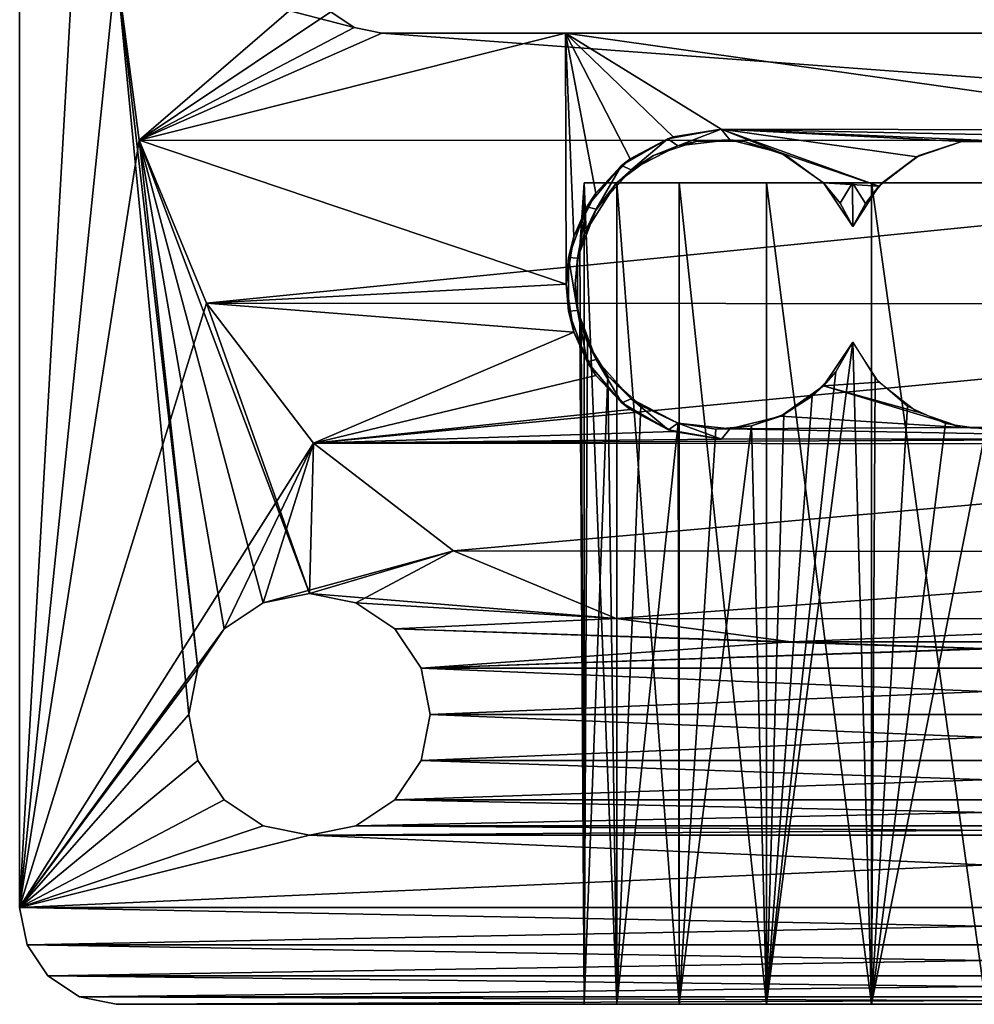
# Model space of a CAD drawing. Header units: millimetres. Extents: x 94.7 to 114.7, y -1235.4 to -1202.9.
# Tile 1 of 7: x 94.7 to 104.6, y -1235.4 to -1225.2. Entities that reach past the tile are written whole.
import ezdxf

# ---------------------------------------------------------------- set-up
doc = ezdxf.new("R2010")
doc.units = ezdxf.units.MM
doc.header["$LTSCALE"] = 65.185185
for name, color, linetype in [('1', 7, 'CONTINUOUS'), ('10', 7, 'CONTINUOUS'), ('11', 7, 'CONTINUOUS'), ('13', 7, 'CONTINUOUS'), ('2', 7, 'CONTINUOUS'), ('25', 7, 'CONTINUOUS'), ('26', 7, 'CONTINUOUS'), ('27', 7, 'CONTINUOUS'), ('3', 7, 'CONTINUOUS'), ('30', 7, 'CONTINUOUS'), ('31', 7, 'CONTINUOUS'), ('32', 7, 'CONTINUOUS'), ('34', 7, 'CONTINUOUS'), ('35', 7, 'CONTINUOUS'), ('36', 7, 'CONTINUOUS'), ('37', 7, 'CONTINUOUS'), ('38', 7, 'CONTINUOUS'), ('40', 7, 'CONTINUOUS'), ('5', 7, 'CONTINUOUS')]:
    doc.layers.add(name, color=color, linetype=linetype)

msp = doc.modelspace()

# ---------------------------------------------------------------- linework, layer by layer
at = {"layer": '1', "linetype": 'CONTINUOUS'}
for points in [[(94.685, -1234.405, 2055.523), (94.685, -1207.905, 2055.523), (95.685, -1224.655, 2055.523), (94.685, -1234.405, 2055.523)], [(96.435, -1232.405, 2055.523), (94.685, -1234.405, 2055.523), (95.685, -1224.655, 2055.523), (96.435, -1232.405, 2055.523)], [(96.531, -1231.927, 2055.523), (96.435, -1232.405, 2055.523), (95.685, -1224.655, 2055.523), (96.531, -1231.927, 2055.523)], [(95.922, -1226.465, 2055.523), (96.531, -1231.927, 2055.523), (95.685, -1224.655, 2055.523), (95.922, -1226.465, 2055.523)], [(96.802, -1231.521, 2055.523), (96.531, -1231.927, 2055.523), (95.922, -1226.465, 2055.523), (96.802, -1231.521, 2055.523)], [(97.207, -1231.25, 2055.523), (96.802, -1231.521, 2055.523), (95.922, -1226.465, 2055.523), (97.207, -1231.25, 2055.523)], [(97.685, -1231.155, 2055.523), (97.207, -1231.25, 2055.523), (95.922, -1226.465, 2055.523), (97.685, -1231.155, 2055.523)], [(96.619, -1228.151, 2055.523), (97.685, -1231.155, 2055.523), (95.922, -1226.465, 2055.523), (96.619, -1228.151, 2055.523)], [(97.728, -1229.6, 2055.523), (97.685, -1231.155, 2055.523), (96.619, -1228.151, 2055.523), (97.728, -1229.6, 2055.523)], [(99.175, -1230.713, 2055.523), (97.685, -1231.155, 2055.523), (97.728, -1229.6, 2055.523), (99.175, -1230.713, 2055.523)], [(100.86, -1231.414, 2055.523), (97.685, -1231.155, 2055.523), (99.175, -1230.713, 2055.523), (100.86, -1231.414, 2055.523)], [(98.164, -1231.25, 2055.523), (97.685, -1231.155, 2055.523), (100.86, -1231.414, 2055.523), (98.164, -1231.25, 2055.523)], [(98.569, -1231.521, 2055.523), (98.164, -1231.25, 2055.523), (100.86, -1231.414, 2055.523), (98.569, -1231.521, 2055.523)], [(102.668, -1231.655, 2055.523), (98.569, -1231.521, 2055.523), (100.86, -1231.414, 2055.523), (102.668, -1231.655, 2055.523)], [(98.569, -1231.521, 2055.523), (110.531, -1231.927, 2055.523), (98.84, -1231.927, 2055.523), (98.569, -1231.521, 2055.523)], [(110.531, -1231.927, 2055.523), (98.569, -1231.521, 2055.523), (102.668, -1231.655, 2055.523), (110.531, -1231.927, 2055.523)], [(106.668, -1231.656, 2055.523), (110.531, -1231.927, 2055.523), (102.668, -1231.655, 2055.523), (106.668, -1231.656, 2055.523)], [(110.531, -1231.927, 2055.523), (110.435, -1232.405, 2055.523), (98.84, -1231.927, 2055.523), (110.531, -1231.927, 2055.523)], [(98.84, -1231.927, 2055.523), (110.435, -1232.405, 2055.523), (98.935, -1232.405, 2055.523), (98.84, -1231.927, 2055.523)], [(96.435, -1232.405, 2055.523), (96.531, -1232.883, 2055.523), (94.685, -1234.405, 2055.523), (96.435, -1232.405, 2055.523)], [(98.935, -1232.405, 2055.523), (110.531, -1232.883, 2055.523), (98.84, -1232.883, 2055.523), (98.935, -1232.405, 2055.523)], [(110.435, -1232.405, 2055.523), (110.531, -1232.883, 2055.523), (98.935, -1232.405, 2055.523), (110.435, -1232.405, 2055.523)], [(96.531, -1232.883, 2055.523), (96.802, -1233.289, 2055.523), (94.685, -1234.405, 2055.523), (96.531, -1232.883, 2055.523)], [(98.84, -1232.883, 2055.523), (110.802, -1233.289, 2055.523), (98.569, -1233.289, 2055.523), (98.84, -1232.883, 2055.523)], [(110.531, -1232.883, 2055.523), (110.802, -1233.289, 2055.523), (98.84, -1232.883, 2055.523), (110.531, -1232.883, 2055.523)], [(96.802, -1233.289, 2055.523), (97.207, -1233.56, 2055.523), (94.685, -1234.405, 2055.523), (96.802, -1233.289, 2055.523)], [(98.569, -1233.289, 2055.523), (111.207, -1233.56, 2055.523), (98.164, -1233.56, 2055.523), (98.569, -1233.289, 2055.523)], [(110.802, -1233.289, 2055.523), (111.207, -1233.56, 2055.523), (98.569, -1233.289, 2055.523), (110.802, -1233.289, 2055.523)], [(97.207, -1233.56, 2055.523), (97.685, -1233.655, 2055.523), (94.685, -1234.405, 2055.523), (97.207, -1233.56, 2055.523)], [(98.164, -1233.56, 2055.523), (111.685, -1233.655, 2055.523), (97.685, -1233.655, 2055.523), (98.164, -1233.56, 2055.523)], [(111.207, -1233.56, 2055.523), (111.685, -1233.655, 2055.523), (98.164, -1233.56, 2055.523), (111.207, -1233.56, 2055.523)], [(97.685, -1233.655, 2055.523), (114.685, -1234.405, 2055.523), (94.685, -1234.405, 2055.523), (97.685, -1233.655, 2055.523)], [(97.685, -1233.655, 2055.523), (111.685, -1233.655, 2055.523), (114.685, -1234.405, 2055.523), (97.685, -1233.655, 2055.523)], [(94.762, -1234.788, 2055.523), (94.685, -1234.405, 2055.523), (114.609, -1234.788, 2055.523), (94.762, -1234.788, 2055.523)], [(94.685, -1234.405, 2055.523), (114.685, -1234.405, 2055.523), (114.609, -1234.788, 2055.523), (94.685, -1234.405, 2055.523)], [(94.978, -1235.112, 2055.523), (94.762, -1234.788, 2055.523), (114.393, -1235.112, 2055.523), (94.978, -1235.112, 2055.523)], [(114.393, -1235.112, 2055.523), (94.762, -1234.788, 2055.523), (114.609, -1234.788, 2055.523), (114.393, -1235.112, 2055.523)], [(95.303, -1235.329, 2055.523), (94.978, -1235.112, 2055.523), (114.068, -1235.329, 2055.523), (95.303, -1235.329, 2055.523)], [(114.068, -1235.329, 2055.523), (94.978, -1235.112, 2055.523), (114.393, -1235.112, 2055.523), (114.068, -1235.329, 2055.523)], [(95.685, -1235.405, 2055.523), (95.303, -1235.329, 2055.523), (113.685, -1235.405, 2055.523), (95.685, -1235.405, 2055.523)], [(113.685, -1235.405, 2055.523), (95.303, -1235.329, 2055.523), (114.068, -1235.329, 2055.523), (113.685, -1235.405, 2055.523)]]:
    msp.add_3dface(points, dxfattribs=at)
at = {"layer": '10', "linetype": 'CONTINUOUS'}
for points in [[(95.685, -1224.655, 2817.223), (95.922, -1226.465, 2817.223), (97.743, -1224.892, 2817.223), (95.685, -1224.655, 2817.223)], [(97.743, -1224.892, 2817.223), (95.922, -1226.465, 2817.223), (97.905, -1225.135, 2817.223), (97.743, -1224.892, 2817.223)], [(97.905, -1225.135, 2817.223), (95.922, -1226.465, 2817.223), (98.148, -1225.298, 2817.223), (97.905, -1225.135, 2817.223)], [(98.148, -1225.298, 2817.223), (95.922, -1226.465, 2817.223), (98.435, -1225.355, 2817.223), (98.148, -1225.298, 2817.223)], [(95.922, -1226.465, 2817.223), (100.342, -1227.955, 2817.223), (100.335, -1225.355, 2817.223), (95.922, -1226.465, 2817.223)], [(98.435, -1225.355, 2817.223), (95.922, -1226.465, 2817.223), (100.335, -1225.355, 2817.223), (98.435, -1225.355, 2817.223)], [(95.922, -1226.465, 2817.223), (96.619, -1228.151, 2817.223), (100.342, -1227.955, 2817.223), (95.922, -1226.465, 2817.223)], [(100.342, -1227.955, 2817.223), (96.619, -1228.151, 2817.223), (100.422, -1228.451, 2817.223), (100.342, -1227.955, 2817.223)], [(96.619, -1228.151, 2817.223), (97.728, -1229.6, 2817.223), (100.422, -1228.451, 2817.223), (96.619, -1228.151, 2817.223)], [(100.422, -1228.451, 2817.223), (97.728, -1229.6, 2817.223), (100.65, -1228.898, 2817.223), (100.422, -1228.451, 2817.223)], [(100.65, -1228.898, 2817.223), (97.728, -1229.6, 2817.223), (101.006, -1229.252, 2817.223), (100.65, -1228.898, 2817.223)], [(101.006, -1229.252, 2817.223), (97.728, -1229.6, 2817.223), (101.453, -1229.479, 2817.223), (101.006, -1229.252, 2817.223)], [(101.453, -1229.479, 2817.223), (97.728, -1229.6, 2817.223), (101.949, -1229.556, 2817.223), (101.453, -1229.479, 2817.223)], [(101.949, -1229.556, 2817.223), (97.728, -1229.6, 2817.223), (107.449, -1229.554, 2817.223), (101.949, -1229.556, 2817.223)], [(97.728, -1229.6, 2817.223), (111.628, -1229.609, 2817.223), (107.449, -1229.554, 2817.223), (97.728, -1229.6, 2817.223)], [(99.175, -1230.713, 2817.223), (111.628, -1229.609, 2817.223), (97.728, -1229.6, 2817.223), (99.175, -1230.713, 2817.223)], [(110.175, -1230.722, 2817.223), (111.628, -1229.609, 2817.223), (99.175, -1230.713, 2817.223), (110.175, -1230.722, 2817.223)], [(100.86, -1231.414, 2817.223), (110.175, -1230.722, 2817.223), (99.175, -1230.713, 2817.223), (100.86, -1231.414, 2817.223)], [(108.483, -1231.42, 2817.223), (110.175, -1230.722, 2817.223), (100.86, -1231.414, 2817.223), (108.483, -1231.42, 2817.223)], [(102.668, -1231.655, 2817.223), (108.483, -1231.42, 2817.223), (100.86, -1231.414, 2817.223), (102.668, -1231.655, 2817.223)], [(106.668, -1231.656, 2817.223), (108.483, -1231.42, 2817.223), (102.668, -1231.655, 2817.223), (106.668, -1231.656, 2817.223)]]:
    msp.add_3dface(points, dxfattribs=at)
at = {"layer": '11', "linetype": 'CONTINUOUS'}
for points in [[(95.922, -1226.465, 2056.823), (95.685, -1224.655, 2056.823), (98.148, -1225.298, 2056.823), (95.922, -1226.465, 2056.823)], [(98.148, -1225.298, 2056.823), (95.685, -1224.655, 2056.823), (97.905, -1225.135, 2056.823), (98.148, -1225.298, 2056.823)], [(98.435, -1225.355, 2056.823), (95.922, -1226.465, 2056.823), (98.148, -1225.298, 2056.823), (98.435, -1225.355, 2056.823)], [(113.445, -1226.469, 2056.823), (95.922, -1226.465, 2056.823), (98.435, -1225.355, 2056.823), (113.445, -1226.469, 2056.823)], [(110.935, -1225.355, 2056.823), (113.445, -1226.469, 2056.823), (98.435, -1225.355, 2056.823), (110.935, -1225.355, 2056.823)], [(96.619, -1228.151, 2056.823), (95.922, -1226.465, 2056.823), (113.445, -1226.469, 2056.823), (96.619, -1228.151, 2056.823)], [(112.743, -1228.159, 2056.823), (96.619, -1228.151, 2056.823), (113.445, -1226.469, 2056.823), (112.743, -1228.159, 2056.823)], [(97.728, -1229.6, 2056.823), (96.619, -1228.151, 2056.823), (112.743, -1228.159, 2056.823), (97.728, -1229.6, 2056.823)], [(111.628, -1229.609, 2056.823), (97.728, -1229.6, 2056.823), (112.743, -1228.159, 2056.823), (111.628, -1229.609, 2056.823)], [(99.175, -1230.713, 2056.823), (97.728, -1229.6, 2056.823), (111.628, -1229.609, 2056.823), (99.175, -1230.713, 2056.823)], [(110.175, -1230.722, 2056.823), (99.175, -1230.713, 2056.823), (111.628, -1229.609, 2056.823), (110.175, -1230.722, 2056.823)], [(100.86, -1231.414, 2056.823), (99.175, -1230.713, 2056.823), (110.175, -1230.722, 2056.823), (100.86, -1231.414, 2056.823)], [(108.483, -1231.42, 2056.823), (100.86, -1231.414, 2056.823), (110.175, -1230.722, 2056.823), (108.483, -1231.42, 2056.823)], [(102.668, -1231.655, 2056.823), (100.86, -1231.414, 2056.823), (108.483, -1231.42, 2056.823), (102.668, -1231.655, 2056.823)], [(106.668, -1231.656, 2056.823), (102.668, -1231.655, 2056.823), (108.483, -1231.42, 2056.823), (106.668, -1231.656, 2056.823)]]:
    msp.add_3dface(points, dxfattribs=at)
at = {"layer": '13', "linetype": 'CONTINUOUS'}
for points in [[(110.935, -1225.355, 2056.823), (98.435, -1225.355, 2817.223), (100.335, -1225.355, 2813.223), (110.935, -1225.355, 2056.823)], [(98.435, -1225.355, 2817.223), (110.935, -1225.355, 2056.823), (98.435, -1225.355, 2056.823), (98.435, -1225.355, 2817.223)], [(98.435, -1225.355, 2817.223), (100.335, -1225.355, 2817.223), (100.335, -1225.355, 2813.223), (98.435, -1225.355, 2817.223)], [(110.935, -1225.355, 2056.823), (100.335, -1225.355, 2813.223), (109.035, -1225.355, 2813.223), (110.935, -1225.355, 2056.823)]]:
    msp.add_3dface(points, dxfattribs=at)
at = {"layer": '2', "linetype": 'CONTINUOUS'}
for points in [[(94.685, -1234.405, 2818.523), (95.676, -1216.882, 2818.523), (94.685, -1207.905, 2818.523), (94.685, -1234.405, 2818.523)], [(95.685, -1224.655, 2818.523), (95.676, -1216.882, 2818.523), (94.685, -1234.405, 2818.523), (95.685, -1224.655, 2818.523)], [(95.922, -1226.465, 2818.523), (95.685, -1224.655, 2818.523), (94.685, -1234.405, 2818.523), (95.922, -1226.465, 2818.523)], [(96.619, -1228.151, 2818.523), (95.922, -1226.465, 2818.523), (94.685, -1234.405, 2818.523), (96.619, -1228.151, 2818.523)], [(97.728, -1229.6, 2818.523), (96.619, -1228.151, 2818.523), (94.685, -1234.405, 2818.523), (97.728, -1229.6, 2818.523)], [(96.802, -1231.521, 2818.523), (97.728, -1229.6, 2818.523), (94.685, -1234.405, 2818.523), (96.802, -1231.521, 2818.523)], [(96.802, -1231.521, 2818.523), (97.207, -1231.25, 2818.523), (97.728, -1229.6, 2818.523), (96.802, -1231.521, 2818.523)], [(97.728, -1229.6, 2818.523), (97.207, -1231.25, 2818.523), (99.175, -1230.713, 2818.523), (97.728, -1229.6, 2818.523)], [(97.207, -1231.25, 2818.523), (97.685, -1231.155, 2818.523), (99.175, -1230.713, 2818.523), (97.207, -1231.25, 2818.523)], [(97.685, -1231.155, 2818.523), (98.164, -1231.25, 2818.523), (99.175, -1230.713, 2818.523), (97.685, -1231.155, 2818.523)], [(99.175, -1230.713, 2818.523), (98.164, -1231.25, 2818.523), (100.86, -1231.414, 2818.523), (99.175, -1230.713, 2818.523)], [(98.164, -1231.25, 2818.523), (98.569, -1231.521, 2818.523), (100.86, -1231.414, 2818.523), (98.164, -1231.25, 2818.523)], [(100.86, -1231.414, 2818.523), (98.569, -1231.521, 2818.523), (102.668, -1231.655, 2818.523), (100.86, -1231.414, 2818.523)], [(96.531, -1231.927, 2818.523), (96.802, -1231.521, 2818.523), (94.685, -1234.405, 2818.523), (96.531, -1231.927, 2818.523)], [(98.569, -1231.521, 2818.523), (98.84, -1231.927, 2818.523), (102.668, -1231.655, 2818.523), (98.569, -1231.521, 2818.523)], [(98.84, -1231.927, 2818.523), (110.802, -1231.521, 2818.523), (106.668, -1231.656, 2818.523), (98.84, -1231.927, 2818.523)], [(110.802, -1231.521, 2818.523), (98.84, -1231.927, 2818.523), (110.531, -1231.927, 2818.523), (110.802, -1231.521, 2818.523)], [(102.668, -1231.655, 2818.523), (98.84, -1231.927, 2818.523), (106.668, -1231.656, 2818.523), (102.668, -1231.655, 2818.523)], [(96.435, -1232.405, 2818.523), (96.531, -1231.927, 2818.523), (94.685, -1234.405, 2818.523), (96.435, -1232.405, 2818.523)], [(98.84, -1231.927, 2818.523), (98.935, -1232.405, 2818.523), (110.531, -1231.927, 2818.523), (98.84, -1231.927, 2818.523)], [(110.531, -1231.927, 2818.523), (98.935, -1232.405, 2818.523), (110.435, -1232.405, 2818.523), (110.531, -1231.927, 2818.523)], [(96.531, -1232.883, 2818.523), (96.435, -1232.405, 2818.523), (94.685, -1234.405, 2818.523), (96.531, -1232.883, 2818.523)], [(98.935, -1232.405, 2818.523), (98.84, -1232.883, 2818.523), (110.435, -1232.405, 2818.523), (98.935, -1232.405, 2818.523)], [(110.435, -1232.405, 2818.523), (98.84, -1232.883, 2818.523), (110.531, -1232.883, 2818.523), (110.435, -1232.405, 2818.523)], [(96.802, -1233.289, 2818.523), (96.531, -1232.883, 2818.523), (94.685, -1234.405, 2818.523), (96.802, -1233.289, 2818.523)], [(98.84, -1232.883, 2818.523), (98.569, -1233.289, 2818.523), (110.531, -1232.883, 2818.523), (98.84, -1232.883, 2818.523)], [(110.531, -1232.883, 2818.523), (98.569, -1233.289, 2818.523), (110.802, -1233.289, 2818.523), (110.531, -1232.883, 2818.523)], [(97.207, -1233.56, 2818.523), (96.802, -1233.289, 2818.523), (94.685, -1234.405, 2818.523), (97.207, -1233.56, 2818.523)], [(98.569, -1233.289, 2818.523), (98.164, -1233.56, 2818.523), (110.802, -1233.289, 2818.523), (98.569, -1233.289, 2818.523)], [(110.802, -1233.289, 2818.523), (98.164, -1233.56, 2818.523), (111.207, -1233.56, 2818.523), (110.802, -1233.289, 2818.523)], [(97.685, -1233.655, 2818.523), (97.207, -1233.56, 2818.523), (94.685, -1234.405, 2818.523), (97.685, -1233.655, 2818.523)], [(111.207, -1233.56, 2818.523), (97.685, -1233.655, 2818.523), (111.685, -1233.655, 2818.523), (111.207, -1233.56, 2818.523)], [(98.164, -1233.56, 2818.523), (97.685, -1233.655, 2818.523), (111.207, -1233.56, 2818.523), (98.164, -1233.56, 2818.523)], [(111.685, -1233.655, 2818.523), (97.685, -1233.655, 2818.523), (94.685, -1234.405, 2818.523), (111.685, -1233.655, 2818.523)], [(111.685, -1233.655, 2818.523), (94.685, -1234.405, 2818.523), (114.685, -1234.405, 2818.523), (111.685, -1233.655, 2818.523)], [(94.685, -1234.405, 2818.523), (94.762, -1234.788, 2818.523), (114.685, -1234.405, 2818.523), (94.685, -1234.405, 2818.523)], [(114.685, -1234.405, 2818.523), (94.762, -1234.788, 2818.523), (114.609, -1234.788, 2818.523), (114.685, -1234.405, 2818.523)], [(94.762, -1234.788, 2818.523), (94.978, -1235.112, 2818.523), (114.609, -1234.788, 2818.523), (94.762, -1234.788, 2818.523)], [(114.609, -1234.788, 2818.523), (94.978, -1235.112, 2818.523), (114.393, -1235.112, 2818.523), (114.609, -1234.788, 2818.523)], [(94.978, -1235.112, 2818.523), (95.303, -1235.329, 2818.523), (114.393, -1235.112, 2818.523), (94.978, -1235.112, 2818.523)], [(114.393, -1235.112, 2818.523), (95.303, -1235.329, 2818.523), (114.068, -1235.329, 2818.523), (114.393, -1235.112, 2818.523)], [(95.303, -1235.329, 2818.523), (95.685, -1235.405, 2818.523), (114.068, -1235.329, 2818.523), (95.303, -1235.329, 2818.523)], [(95.685, -1235.405, 2818.523), (113.685, -1235.405, 2818.523), (114.068, -1235.329, 2818.523), (95.685, -1235.405, 2818.523)]]:
    msp.add_3dface(points, dxfattribs=at)
at = {"layer": '25', "linetype": 'CONTINUOUS'}
for points in [[(100.42, -1227.46, 2813.223), (100.335, -1225.355, 2813.223), (100.342, -1227.955, 2813.223), (100.42, -1227.46, 2813.223)], [(100.648, -1227.012, 2813.223), (100.335, -1225.355, 2813.223), (100.42, -1227.46, 2813.223), (100.648, -1227.012, 2813.223)], [(101.003, -1226.657, 2813.223), (100.335, -1225.355, 2813.223), (100.648, -1227.012, 2813.223), (101.003, -1226.657, 2813.223)], [(101.449, -1226.43, 2813.223), (100.335, -1225.355, 2813.223), (101.003, -1226.657, 2813.223), (101.449, -1226.43, 2813.223)], [(100.335, -1225.355, 2813.223), (101.945, -1226.351, 2813.223), (107.447, -1226.359, 2813.223), (100.335, -1225.355, 2813.223)], [(101.945, -1226.351, 2813.223), (100.335, -1225.355, 2813.223), (101.449, -1226.43, 2813.223), (101.945, -1226.351, 2813.223)], [(109.035, -1225.355, 2813.223), (100.335, -1225.355, 2813.223), (107.447, -1226.359, 2813.223), (109.035, -1225.355, 2813.223)]]:
    msp.add_3dface(points, dxfattribs=at)
at = {"layer": '26', "linetype": 'CONTINUOUS'}
for points in [[(101.945, -1226.351, 2802.223), (101.449, -1226.43, 2813.223), (101.396, -1226.448, 2802.223), (101.945, -1226.351, 2802.223)], [(101.945, -1226.351, 2813.223), (101.449, -1226.43, 2813.223), (101.945, -1226.351, 2802.223), (101.945, -1226.351, 2813.223)], [(101.396, -1226.448, 2802.223), (101.003, -1226.657, 2813.223), (100.914, -1226.727, 2802.223), (101.396, -1226.448, 2802.223)], [(101.449, -1226.43, 2813.223), (101.003, -1226.657, 2813.223), (101.396, -1226.448, 2802.223), (101.449, -1226.43, 2813.223)], [(101.003, -1226.657, 2813.223), (100.648, -1227.012, 2813.223), (100.914, -1226.727, 2802.223), (101.003, -1226.657, 2813.223)], [(100.914, -1226.727, 2802.223), (100.648, -1227.012, 2813.223), (100.556, -1227.153, 2802.223), (100.914, -1226.727, 2802.223)], [(100.648, -1227.012, 2813.223), (100.42, -1227.46, 2813.223), (100.556, -1227.153, 2802.223), (100.648, -1227.012, 2813.223)], [(100.556, -1227.153, 2802.223), (100.42, -1227.46, 2813.223), (100.366, -1227.677, 2802.223), (100.556, -1227.153, 2802.223)], [(100.42, -1227.46, 2813.223), (100.342, -1227.955, 2813.223), (100.366, -1227.677, 2802.223), (100.42, -1227.46, 2813.223)], [(100.366, -1227.677, 2802.223), (100.342, -1227.955, 2813.223), (100.367, -1228.234, 2802.223), (100.366, -1227.677, 2802.223)], [(100.342, -1227.955, 2817.223), (100.422, -1228.451, 2817.223), (100.342, -1227.955, 2813.223), (100.342, -1227.955, 2817.223)], [(100.342, -1227.955, 2813.223), (100.422, -1228.451, 2817.223), (100.367, -1228.234, 2802.223), (100.342, -1227.955, 2813.223)], [(100.367, -1228.234, 2802.223), (100.422, -1228.451, 2817.223), (100.558, -1228.757, 2802.223), (100.367, -1228.234, 2802.223)], [(100.422, -1228.451, 2817.223), (100.65, -1228.898, 2817.223), (100.558, -1228.757, 2802.223), (100.422, -1228.451, 2817.223)], [(100.558, -1228.757, 2802.223), (100.65, -1228.898, 2817.223), (100.917, -1229.183, 2802.223), (100.558, -1228.757, 2802.223)], [(100.65, -1228.898, 2817.223), (101.006, -1229.252, 2817.223), (100.917, -1229.183, 2802.223), (100.65, -1228.898, 2817.223)], [(100.917, -1229.183, 2802.223), (101.006, -1229.252, 2817.223), (101.4, -1229.461, 2802.223), (100.917, -1229.183, 2802.223)], [(101.006, -1229.252, 2817.223), (101.453, -1229.479, 2817.223), (101.4, -1229.461, 2802.223), (101.006, -1229.252, 2817.223)], [(101.453, -1229.479, 2817.223), (101.949, -1229.556, 2817.223), (101.4, -1229.461, 2802.223), (101.453, -1229.479, 2817.223)], [(101.4, -1229.461, 2802.223), (101.949, -1229.556, 2817.223), (101.949, -1229.556, 2802.223), (101.4, -1229.461, 2802.223)]]:
    msp.add_3dface(points, dxfattribs=at)
at = {"layer": '27', "linetype": 'CONTINUOUS'}
for points in [[(101.949, -1229.556, 2817.223), (107.449, -1229.554, 2817.223), (107.449, -1229.554, 2802.223), (101.949, -1229.556, 2817.223)], [(101.949, -1229.556, 2802.223), (101.949, -1229.556, 2817.223), (107.449, -1229.554, 2802.223), (101.949, -1229.556, 2802.223)]]:
    msp.add_3dface(points, dxfattribs=at)
at = {"layer": '3', "linetype": 'CONTINUOUS'}
for points in [[(113.685, -1235.405, 2818.523), (95.685, -1235.405, 2818.523), (100.865, -1235.405, 2795.268), (113.685, -1235.405, 2818.523)], [(100.865, -1235.405, 2795.268), (95.685, -1235.405, 2818.523), (100.528, -1235.405, 2794.121), (100.865, -1235.405, 2795.268)], [(95.685, -1235.405, 2818.523), (95.685, -1235.405, 2055.523), (100.528, -1235.405, 2794.121), (95.685, -1235.405, 2818.523)], [(100.528, -1235.405, 2794.121), (95.685, -1235.405, 2055.523), (100.528, -1235.405, 2792.926), (100.528, -1235.405, 2794.121)], [(100.528, -1235.405, 2792.926), (95.685, -1235.405, 2055.523), (100.865, -1235.405, 2791.779), (100.528, -1235.405, 2792.926)], [(100.865, -1235.405, 2791.779), (95.685, -1235.405, 2055.523), (101.511, -1235.405, 2790.773), (100.865, -1235.405, 2791.779)], [(101.511, -1235.405, 2790.773), (95.685, -1235.405, 2055.523), (102.415, -1235.405, 2789.99), (101.511, -1235.405, 2790.773)], [(102.415, -1235.405, 2789.99), (95.685, -1235.405, 2055.523), (103.502, -1235.405, 2789.494), (102.415, -1235.405, 2789.99)], [(103.502, -1235.405, 2789.494), (95.685, -1235.405, 2055.523), (103.435, -1235.405, 2761.023), (103.502, -1235.405, 2789.494)], [(103.435, -1235.405, 2113.023), (95.685, -1235.405, 2055.523), (103.531, -1235.405, 2112.545), (103.435, -1235.405, 2113.023)], [(95.685, -1235.405, 2055.523), (103.435, -1235.405, 2113.023), (104.685, -1235.405, 2759.773), (95.685, -1235.405, 2055.523)], [(104.685, -1235.405, 2111.773), (95.685, -1235.405, 2055.523), (105.164, -1235.405, 2111.869), (104.685, -1235.405, 2111.773)], [(104.207, -1235.405, 2111.869), (95.685, -1235.405, 2055.523), (104.685, -1235.405, 2111.773), (104.207, -1235.405, 2111.869)], [(103.802, -1235.405, 2112.139), (95.685, -1235.405, 2055.523), (104.207, -1235.405, 2111.869), (103.802, -1235.405, 2112.139)], [(103.531, -1235.405, 2112.545), (95.685, -1235.405, 2055.523), (103.802, -1235.405, 2112.139), (103.531, -1235.405, 2112.545)], [(104.207, -1235.405, 2759.869), (95.685, -1235.405, 2055.523), (104.685, -1235.405, 2759.773), (104.207, -1235.405, 2759.869)], [(103.802, -1235.405, 2760.139), (95.685, -1235.405, 2055.523), (104.207, -1235.405, 2759.869), (103.802, -1235.405, 2760.139)], [(103.531, -1235.405, 2760.545), (95.685, -1235.405, 2055.523), (103.802, -1235.405, 2760.139), (103.531, -1235.405, 2760.545)], [(103.435, -1235.405, 2761.023), (95.685, -1235.405, 2055.523), (103.531, -1235.405, 2760.545), (103.435, -1235.405, 2761.023)], [(105.84, -1235.405, 2112.545), (95.685, -1235.405, 2055.523), (105.935, -1235.405, 2113.023), (105.84, -1235.405, 2112.545)], [(105.569, -1235.405, 2112.139), (95.685, -1235.405, 2055.523), (105.84, -1235.405, 2112.545), (105.569, -1235.405, 2112.139)], [(95.685, -1235.405, 2055.523), (113.685, -1235.405, 2055.523), (105.935, -1235.405, 2113.023), (95.685, -1235.405, 2055.523)], [(105.164, -1235.405, 2111.869), (95.685, -1235.405, 2055.523), (105.569, -1235.405, 2112.139), (105.164, -1235.405, 2111.869)], [(101.511, -1235.405, 2796.274), (113.685, -1235.405, 2818.523), (100.865, -1235.405, 2795.268), (101.511, -1235.405, 2796.274)], [(102.415, -1235.405, 2797.057), (113.685, -1235.405, 2818.523), (101.511, -1235.405, 2796.274), (102.415, -1235.405, 2797.057)], [(103.502, -1235.405, 2797.553), (113.685, -1235.405, 2818.523), (102.415, -1235.405, 2797.057), (103.502, -1235.405, 2797.553)], [(104.685, -1235.405, 2789.323), (103.502, -1235.405, 2789.494), (103.435, -1235.405, 2761.023), (104.685, -1235.405, 2789.323)], [(103.531, -1235.405, 2761.502), (104.685, -1235.405, 2789.323), (103.435, -1235.405, 2761.023), (103.531, -1235.405, 2761.502)], [(103.435, -1235.405, 2113.023), (103.531, -1235.405, 2113.502), (104.685, -1235.405, 2759.773), (103.435, -1235.405, 2113.023)], [(104.685, -1235.405, 2797.723), (113.685, -1235.405, 2818.523), (103.502, -1235.405, 2797.553), (104.685, -1235.405, 2797.723)], [(103.802, -1235.405, 2761.907), (104.685, -1235.405, 2789.323), (103.531, -1235.405, 2761.502), (103.802, -1235.405, 2761.907)], [(103.531, -1235.405, 2113.502), (103.802, -1235.405, 2113.907), (104.685, -1235.405, 2759.773), (103.531, -1235.405, 2113.502)], [(104.207, -1235.405, 2762.178), (104.685, -1235.405, 2789.323), (103.802, -1235.405, 2761.907), (104.207, -1235.405, 2762.178)], [(103.802, -1235.405, 2113.907), (104.207, -1235.405, 2114.178), (104.685, -1235.405, 2759.773), (103.802, -1235.405, 2113.907)], [(104.685, -1235.405, 2762.273), (104.685, -1235.405, 2789.323), (104.207, -1235.405, 2762.178), (104.685, -1235.405, 2762.273)], [(104.207, -1235.405, 2114.178), (104.685, -1235.405, 2114.273), (104.685, -1235.405, 2759.773), (104.207, -1235.405, 2114.178)]]:
    msp.add_3dface(points, dxfattribs=at)
at = {"layer": '30', "linetype": 'CONTINUOUS'}
for points in [[(100.335, -1225.355, 2813.223), (100.335, -1225.355, 2817.223), (100.342, -1227.955, 2813.223), (100.335, -1225.355, 2813.223)], [(100.335, -1225.355, 2817.223), (100.342, -1227.955, 2817.223), (100.342, -1227.955, 2813.223), (100.335, -1225.355, 2817.223)]]:
    msp.add_3dface(points, dxfattribs=at)
at = {"layer": '31', "linetype": 'CONTINUOUS'}
for points in [[(101.945, -1226.351, 2802.223), (101.396, -1226.448, 2802.223), (101.497, -1226.521, 2802.223), (101.945, -1226.351, 2802.223)], [(102.037, -1226.459, 2802.223), (101.945, -1226.351, 2802.223), (101.497, -1226.521, 2802.223), (102.037, -1226.459, 2802.223)], [(104.933, -1226.476, 2802.223), (101.945, -1226.351, 2802.223), (104.438, -1226.476, 2802.223), (104.933, -1226.476, 2802.223)], [(103.58, -1226.941, 2802.223), (101.945, -1226.351, 2802.223), (102.563, -1226.593, 2802.223), (103.58, -1226.941, 2802.223)], [(102.563, -1226.593, 2802.223), (101.945, -1226.351, 2802.223), (102.037, -1226.459, 2802.223), (102.563, -1226.593, 2802.223)], [(103.97, -1226.637, 2802.223), (101.945, -1226.351, 2802.223), (103.58, -1226.941, 2802.223), (103.97, -1226.637, 2802.223)], [(107.334, -1226.459, 2802.223), (101.945, -1226.351, 2802.223), (104.933, -1226.476, 2802.223), (107.334, -1226.459, 2802.223)], [(104.438, -1226.476, 2802.223), (101.945, -1226.351, 2802.223), (103.97, -1226.637, 2802.223), (104.438, -1226.476, 2802.223)], [(107.447, -1226.359, 2802.223), (101.945, -1226.351, 2802.223), (107.334, -1226.459, 2802.223), (107.447, -1226.359, 2802.223)], [(101.396, -1226.448, 2802.223), (100.914, -1226.727, 2802.223), (101.015, -1226.771, 2802.223), (101.396, -1226.448, 2802.223)], [(101.497, -1226.521, 2802.223), (101.396, -1226.448, 2802.223), (101.015, -1226.771, 2802.223), (101.497, -1226.521, 2802.223)], [(103.007, -1226.905, 2802.223), (103.58, -1226.941, 2802.223), (102.563, -1226.593, 2802.223), (103.007, -1226.905, 2802.223)], [(100.914, -1226.727, 2802.223), (100.556, -1227.153, 2802.223), (100.654, -1227.176, 2802.223), (100.914, -1226.727, 2802.223)], [(101.015, -1226.771, 2802.223), (100.914, -1226.727, 2802.223), (100.654, -1227.176, 2802.223), (101.015, -1226.771, 2802.223)], [(103.31, -1227.356, 2802.223), (103.58, -1226.941, 2802.223), (103.007, -1226.905, 2802.223), (103.31, -1227.356, 2802.223)], [(100.556, -1227.153, 2802.223), (100.366, -1227.677, 2802.223), (100.46, -1227.684, 2802.223), (100.556, -1227.153, 2802.223)], [(100.654, -1227.176, 2802.223), (100.556, -1227.153, 2802.223), (100.46, -1227.684, 2802.223), (100.654, -1227.176, 2802.223)], [(100.46, -1227.684, 2802.223), (100.366, -1227.677, 2802.223), (100.46, -1228.227, 2802.223), (100.46, -1227.684, 2802.223)], [(100.366, -1227.677, 2802.223), (100.367, -1228.234, 2802.223), (100.46, -1228.227, 2802.223), (100.366, -1227.677, 2802.223)], [(100.367, -1228.234, 2802.223), (100.558, -1228.757, 2802.223), (100.46, -1228.227, 2802.223), (100.367, -1228.234, 2802.223)], [(100.46, -1228.227, 2802.223), (100.558, -1228.757, 2802.223), (100.654, -1228.734, 2802.223), (100.46, -1228.227, 2802.223)], [(103.58, -1228.969, 2802.223), (103.31, -1228.555, 2802.223), (103.007, -1229.005, 2802.223), (103.58, -1228.969, 2802.223)], [(100.558, -1228.757, 2802.223), (100.917, -1229.183, 2802.223), (100.654, -1228.734, 2802.223), (100.558, -1228.757, 2802.223)], [(100.654, -1228.734, 2802.223), (100.917, -1229.183, 2802.223), (101.015, -1229.14, 2802.223), (100.654, -1228.734, 2802.223)], [(102.563, -1229.318, 2802.223), (104.438, -1229.435, 2802.223), (103.007, -1229.005, 2802.223), (102.563, -1229.318, 2802.223)], [(103.97, -1229.274, 2802.223), (103.58, -1228.969, 2802.223), (103.007, -1229.005, 2802.223), (103.97, -1229.274, 2802.223)], [(104.438, -1229.435, 2802.223), (103.97, -1229.274, 2802.223), (103.007, -1229.005, 2802.223), (104.438, -1229.435, 2802.223)], [(100.917, -1229.183, 2802.223), (101.4, -1229.461, 2802.223), (101.015, -1229.14, 2802.223), (100.917, -1229.183, 2802.223)], [(101.015, -1229.14, 2802.223), (101.4, -1229.461, 2802.223), (101.497, -1229.39, 2802.223), (101.015, -1229.14, 2802.223)], [(102.037, -1229.452, 2802.223), (104.438, -1229.435, 2802.223), (102.563, -1229.318, 2802.223), (102.037, -1229.452, 2802.223)], [(101.4, -1229.461, 2802.223), (101.949, -1229.556, 2802.223), (101.497, -1229.39, 2802.223), (101.4, -1229.461, 2802.223)], [(101.497, -1229.39, 2802.223), (101.949, -1229.556, 2802.223), (102.037, -1229.452, 2802.223), (101.497, -1229.39, 2802.223)], [(101.949, -1229.556, 2802.223), (107.449, -1229.554, 2802.223), (102.037, -1229.452, 2802.223), (101.949, -1229.556, 2802.223)], [(107.449, -1229.554, 2802.223), (104.438, -1229.435, 2802.223), (102.037, -1229.452, 2802.223), (107.449, -1229.554, 2802.223)], [(104.438, -1229.435, 2802.223), (107.449, -1229.554, 2802.223), (104.933, -1229.435, 2802.223), (104.438, -1229.435, 2802.223)]]:
    msp.add_3dface(points, dxfattribs=at)
at = {"layer": '32', "linetype": 'CONTINUOUS'}
for points in [[(107.447, -1226.359, 2813.223), (101.945, -1226.351, 2813.223), (101.945, -1226.351, 2802.223), (107.447, -1226.359, 2813.223)], [(107.447, -1226.359, 2813.223), (101.945, -1226.351, 2802.223), (107.447, -1226.359, 2802.223), (107.447, -1226.359, 2813.223)]]:
    msp.add_3dface(points, dxfattribs=at)
at = {"layer": '34', "linetype": 'CONTINUOUS'}
for points in [[(104.438, -1226.476, 2802.223), (103.97, -1226.637, 2802.223), (103.996, -1226.623, 2793.523), (104.438, -1226.476, 2802.223)], [(104.448, -1226.474, 2793.523), (104.438, -1226.476, 2802.223), (103.996, -1226.623, 2793.523), (104.448, -1226.474, 2793.523)], [(104.923, -1226.474, 2793.523), (104.438, -1226.476, 2802.223), (104.448, -1226.474, 2793.523), (104.923, -1226.474, 2793.523)], [(104.933, -1226.476, 2802.223), (104.438, -1226.476, 2802.223), (104.923, -1226.474, 2793.523), (104.933, -1226.476, 2802.223)], [(103.97, -1226.637, 2802.223), (103.58, -1226.941, 2802.223), (103.614, -1226.905, 2797.584), (103.97, -1226.637, 2802.223)], [(103.996, -1226.623, 2793.523), (103.97, -1226.637, 2802.223), (103.614, -1226.905, 2797.584), (103.996, -1226.623, 2793.523)], [(103.614, -1226.905, 2793.523), (103.996, -1226.623, 2793.523), (103.614, -1226.905, 2797.584), (103.614, -1226.905, 2793.523)], [(103.58, -1226.941, 2802.223), (103.31, -1227.356, 2802.223), (103.441, -1227.118, 2797.535), (103.58, -1226.941, 2802.223)], [(103.614, -1226.905, 2797.584), (103.58, -1226.941, 2802.223), (103.441, -1227.118, 2797.535), (103.614, -1226.905, 2797.584)], [(103.441, -1227.118, 2797.535), (103.31, -1227.356, 2802.223), (103.31, -1227.356, 2797.492), (103.441, -1227.118, 2797.535)]]:
    msp.add_3dface(points, dxfattribs=at)
at = {"layer": '35', "linetype": 'CONTINUOUS'}
for points in [[(101.698, -1226.474, 2793.523), (101.497, -1226.521, 2802.223), (101.246, -1226.623, 2793.523), (101.698, -1226.474, 2793.523)], [(102.037, -1226.459, 2802.223), (101.497, -1226.521, 2802.223), (101.698, -1226.474, 2793.523), (102.037, -1226.459, 2802.223)], [(102.173, -1226.474, 2793.523), (102.037, -1226.459, 2802.223), (101.698, -1226.474, 2793.523), (102.173, -1226.474, 2793.523)], [(102.563, -1226.593, 2802.223), (102.037, -1226.459, 2802.223), (102.173, -1226.474, 2793.523), (102.563, -1226.593, 2802.223)], [(102.624, -1226.623, 2793.523), (102.563, -1226.593, 2802.223), (102.173, -1226.474, 2793.523), (102.624, -1226.623, 2793.523)], [(101.497, -1226.521, 2802.223), (101.015, -1226.771, 2802.223), (101.246, -1226.623, 2793.523), (101.497, -1226.521, 2802.223)], [(100.864, -1226.905, 2793.523), (101.246, -1226.623, 2793.523), (100.864, -1226.905, 2795.266), (100.864, -1226.905, 2793.523)], [(101.246, -1226.623, 2793.523), (101.015, -1226.771, 2802.223), (100.864, -1226.905, 2795.266), (101.246, -1226.623, 2793.523)], [(102.563, -1226.593, 2802.223), (103.007, -1226.905, 2793.523), (103.007, -1226.905, 2797.373), (102.563, -1226.593, 2802.223)], [(103.007, -1226.905, 2793.523), (102.563, -1226.593, 2802.223), (102.624, -1226.623, 2793.523), (103.007, -1226.905, 2793.523)], [(103.007, -1226.905, 2802.223), (102.563, -1226.593, 2802.223), (103.007, -1226.905, 2797.373), (103.007, -1226.905, 2802.223)], [(101.015, -1226.771, 2802.223), (100.654, -1227.176, 2802.223), (100.864, -1226.905, 2795.266), (101.015, -1226.771, 2802.223)], [(100.864, -1226.905, 2795.266), (100.654, -1227.176, 2802.223), (100.635, -1227.207, 2794.635), (100.864, -1226.905, 2795.266)], [(103.178, -1227.115, 2797.444), (103.007, -1226.905, 2802.223), (103.007, -1226.905, 2797.373), (103.178, -1227.115, 2797.444)], [(103.31, -1227.356, 2797.492), (103.007, -1226.905, 2802.223), (103.178, -1227.115, 2797.444), (103.31, -1227.356, 2797.492)], [(103.31, -1227.356, 2802.223), (103.007, -1226.905, 2802.223), (103.31, -1227.356, 2797.492), (103.31, -1227.356, 2802.223)], [(100.654, -1227.176, 2802.223), (100.46, -1227.684, 2802.223), (100.635, -1227.207, 2794.635), (100.654, -1227.176, 2802.223)], [(100.635, -1227.207, 2794.635), (100.46, -1227.684, 2802.223), (100.53, -1227.432, 2794.131), (100.635, -1227.207, 2794.635)], [(100.53, -1227.432, 2794.131), (100.46, -1227.684, 2802.223), (100.494, -1227.542, 2793.785), (100.53, -1227.432, 2794.131)], [(100.485, -1227.571, 2793.523), (100.46, -1227.684, 2802.223), (100.435, -1227.955, 2793.523), (100.485, -1227.571, 2793.523)], [(100.494, -1227.542, 2793.785), (100.46, -1227.684, 2802.223), (100.485, -1227.571, 2793.523), (100.494, -1227.542, 2793.785)], [(100.46, -1227.684, 2802.223), (100.46, -1228.227, 2802.223), (100.435, -1227.955, 2793.523), (100.46, -1227.684, 2802.223)], [(100.435, -1227.955, 2793.523), (100.46, -1228.227, 2802.223), (100.485, -1228.339, 2793.523), (100.435, -1227.955, 2793.523)], [(100.46, -1228.227, 2802.223), (100.654, -1228.734, 2802.223), (100.485, -1228.339, 2793.523), (100.46, -1228.227, 2802.223)], [(100.485, -1228.339, 2793.523), (100.654, -1228.734, 2802.223), (100.498, -1228.384, 2793.85), (100.485, -1228.339, 2793.523)], [(100.498, -1228.384, 2793.85), (100.654, -1228.734, 2802.223), (100.563, -1228.56, 2794.326), (100.498, -1228.384, 2793.85)], [(100.563, -1228.56, 2794.326), (100.654, -1228.734, 2802.223), (100.773, -1228.903, 2795.051), (100.563, -1228.56, 2794.326)], [(103.007, -1229.005, 2802.223), (103.31, -1228.555, 2802.223), (103.132, -1228.86, 2797.425), (103.007, -1229.005, 2802.223)], [(103.132, -1228.86, 2797.425), (103.31, -1228.555, 2802.223), (103.31, -1228.555, 2797.492), (103.132, -1228.86, 2797.425)], [(100.654, -1228.734, 2802.223), (101.015, -1229.14, 2802.223), (100.773, -1228.903, 2795.051), (100.654, -1228.734, 2802.223)], [(100.773, -1228.903, 2795.051), (101.015, -1229.14, 2802.223), (101.114, -1229.21, 2795.733), (100.773, -1228.903, 2795.051)], [(102.889, -1229.113, 2797.32), (103.007, -1229.005, 2802.223), (103.132, -1228.86, 2797.425), (102.889, -1229.113, 2797.32)], [(102.563, -1229.318, 2802.223), (103.007, -1229.005, 2802.223), (102.596, -1229.302, 2797.167), (102.563, -1229.318, 2802.223)], [(102.596, -1229.302, 2797.167), (103.007, -1229.005, 2802.223), (102.889, -1229.113, 2797.32), (102.596, -1229.302, 2797.167)], [(101.015, -1229.14, 2802.223), (101.497, -1229.39, 2802.223), (101.114, -1229.21, 2795.733), (101.015, -1229.14, 2802.223)], [(101.114, -1229.21, 2795.733), (101.497, -1229.39, 2802.223), (101.501, -1229.391, 2796.261), (101.114, -1229.21, 2795.733)], [(102.037, -1229.452, 2802.223), (102.563, -1229.318, 2802.223), (102.26, -1229.42, 2796.952), (102.037, -1229.452, 2802.223)], [(102.26, -1229.42, 2796.952), (102.563, -1229.318, 2802.223), (102.596, -1229.302, 2797.167), (102.26, -1229.42, 2796.952)], [(101.497, -1229.39, 2802.223), (102.037, -1229.452, 2802.223), (101.501, -1229.391, 2796.261), (101.497, -1229.39, 2802.223)], [(101.501, -1229.391, 2796.261), (102.037, -1229.452, 2802.223), (101.891, -1229.454, 2796.659), (101.501, -1229.391, 2796.261)], [(101.891, -1229.454, 2796.659), (102.037, -1229.452, 2802.223), (102.26, -1229.42, 2796.952), (101.891, -1229.454, 2796.659)]]:
    msp.add_3dface(points, dxfattribs=at)
at = {"layer": '36', "linetype": 'CONTINUOUS'}
for points in [[(100.864, -1226.905, 2793.523), (100.864, -1226.905, 2795.266), (100.528, -1226.905, 2794.12), (100.864, -1226.905, 2793.523)], [(100.528, -1226.905, 2792.924), (100.864, -1226.905, 2793.523), (100.528, -1226.905, 2794.12), (100.528, -1226.905, 2792.924)], [(100.865, -1226.905, 2791.778), (100.864, -1226.905, 2793.523), (100.528, -1226.905, 2792.924), (100.865, -1226.905, 2791.778)], [(102.415, -1226.905, 2789.99), (100.864, -1226.905, 2793.523), (101.512, -1226.905, 2790.772), (102.415, -1226.905, 2789.99)], [(103.007, -1226.905, 2793.523), (100.864, -1226.905, 2793.523), (102.415, -1226.905, 2789.99), (103.007, -1226.905, 2793.523)], [(101.512, -1226.905, 2790.772), (100.864, -1226.905, 2793.523), (100.865, -1226.905, 2791.778), (101.512, -1226.905, 2790.772)], [(103.502, -1226.905, 2789.493), (103.007, -1226.905, 2793.523), (102.415, -1226.905, 2789.99), (103.502, -1226.905, 2789.493)], [(103.007, -1226.905, 2797.373), (103.007, -1226.905, 2793.523), (103.502, -1226.905, 2789.493), (103.007, -1226.905, 2797.373)], [(103.007, -1226.905, 2797.373), (103.502, -1226.905, 2789.493), (103.306, -1226.905, 2797.491), (103.007, -1226.905, 2797.373)], [(103.502, -1226.905, 2789.493), (103.614, -1226.905, 2793.523), (103.306, -1226.905, 2797.491), (103.502, -1226.905, 2789.493)], [(103.614, -1226.905, 2793.523), (103.614, -1226.905, 2797.584), (103.306, -1226.905, 2797.491), (103.614, -1226.905, 2793.523)], [(104.685, -1226.905, 2789.323), (103.614, -1226.905, 2793.523), (103.502, -1226.905, 2789.493), (104.685, -1226.905, 2789.323)], [(105.757, -1226.905, 2793.523), (103.614, -1226.905, 2793.523), (104.685, -1226.905, 2789.323), (105.757, -1226.905, 2793.523)]]:
    msp.add_3dface(points, dxfattribs=at)
at = {"layer": '37', "linetype": 'CONTINUOUS'}
for points in [[(100.485, -1227.571, 2793.523), (100.528, -1235.405, 2792.926), (100.528, -1226.905, 2792.924), (100.485, -1227.571, 2793.523)], [(100.485, -1227.571, 2793.523), (100.528, -1226.905, 2792.924), (100.528, -1226.905, 2794.12), (100.485, -1227.571, 2793.523)], [(100.494, -1227.542, 2793.785), (100.485, -1227.571, 2793.523), (100.528, -1226.905, 2794.12), (100.494, -1227.542, 2793.785)], [(100.53, -1227.432, 2794.131), (100.494, -1227.542, 2793.785), (100.528, -1226.905, 2794.12), (100.53, -1227.432, 2794.131)], [(100.865, -1235.405, 2791.779), (100.865, -1226.905, 2791.778), (100.528, -1226.905, 2792.924), (100.865, -1235.405, 2791.779)], [(100.864, -1226.905, 2795.266), (100.53, -1227.432, 2794.131), (100.528, -1226.905, 2794.12), (100.864, -1226.905, 2795.266)], [(100.528, -1235.405, 2792.926), (100.865, -1235.405, 2791.779), (100.528, -1226.905, 2792.924), (100.528, -1235.405, 2792.926)], [(100.864, -1226.905, 2795.266), (100.635, -1227.207, 2794.635), (100.53, -1227.432, 2794.131), (100.864, -1226.905, 2795.266)], [(101.511, -1235.405, 2790.773), (101.512, -1226.905, 2790.772), (100.865, -1226.905, 2791.778), (101.511, -1235.405, 2790.773)], [(100.865, -1235.405, 2791.779), (101.511, -1235.405, 2790.773), (100.865, -1226.905, 2791.778), (100.865, -1235.405, 2791.779)], [(101.511, -1235.405, 2790.773), (102.415, -1235.405, 2789.99), (101.512, -1226.905, 2790.772), (101.511, -1235.405, 2790.773)], [(102.415, -1235.405, 2789.99), (102.415, -1226.905, 2789.99), (101.512, -1226.905, 2790.772), (102.415, -1235.405, 2789.99)], [(102.415, -1235.405, 2789.99), (103.502, -1235.405, 2789.494), (102.415, -1226.905, 2789.99), (102.415, -1235.405, 2789.99)], [(103.502, -1235.405, 2789.494), (103.502, -1226.905, 2789.493), (102.415, -1226.905, 2789.99), (103.502, -1235.405, 2789.494)], [(103.502, -1235.405, 2789.494), (104.685, -1235.405, 2789.323), (103.502, -1226.905, 2789.493), (103.502, -1235.405, 2789.494)], [(104.685, -1235.405, 2789.323), (104.685, -1226.905, 2789.323), (103.502, -1226.905, 2789.493), (104.685, -1235.405, 2789.323)], [(100.528, -1235.405, 2792.926), (100.485, -1227.571, 2793.523), (100.485, -1228.339, 2793.523), (100.528, -1235.405, 2792.926)], [(100.528, -1235.405, 2792.926), (100.485, -1228.339, 2793.523), (100.498, -1228.384, 2793.85), (100.528, -1235.405, 2792.926)], [(100.528, -1235.405, 2794.121), (100.498, -1228.384, 2793.85), (100.563, -1228.56, 2794.326), (100.528, -1235.405, 2794.121)], [(100.528, -1235.405, 2794.121), (100.528, -1235.405, 2792.926), (100.498, -1228.384, 2793.85), (100.528, -1235.405, 2794.121)], [(100.528, -1235.405, 2794.121), (100.563, -1228.56, 2794.326), (100.773, -1228.903, 2795.051), (100.528, -1235.405, 2794.121)], [(103.502, -1235.405, 2797.553), (102.415, -1235.405, 2797.057), (103.31, -1228.555, 2797.492), (103.502, -1235.405, 2797.553)], [(102.415, -1235.405, 2797.057), (103.132, -1228.86, 2797.425), (103.31, -1228.555, 2797.492), (102.415, -1235.405, 2797.057)], [(103.502, -1235.405, 2797.553), (103.31, -1228.555, 2797.492), (103.542, -1228.926, 2797.565), (103.502, -1235.405, 2797.553)], [(100.865, -1235.405, 2795.268), (100.528, -1235.405, 2794.121), (100.773, -1228.903, 2795.051), (100.865, -1235.405, 2795.268)], [(100.865, -1235.405, 2795.268), (100.773, -1228.903, 2795.051), (101.114, -1229.21, 2795.733), (100.865, -1235.405, 2795.268)], [(102.415, -1235.405, 2797.057), (102.889, -1229.113, 2797.32), (103.132, -1228.86, 2797.425), (102.415, -1235.405, 2797.057)], [(103.874, -1229.217, 2797.644), (103.502, -1235.405, 2797.553), (103.542, -1228.926, 2797.565), (103.874, -1229.217, 2797.644)], [(102.415, -1235.405, 2797.057), (102.596, -1229.302, 2797.167), (102.889, -1229.113, 2797.32), (102.415, -1235.405, 2797.057)], [(100.865, -1235.405, 2795.268), (101.114, -1229.21, 2795.733), (101.501, -1229.391, 2796.261), (100.865, -1235.405, 2795.268)], [(104.267, -1229.396, 2797.703), (103.502, -1235.405, 2797.553), (103.874, -1229.217, 2797.644), (104.267, -1229.396, 2797.703)], [(102.415, -1235.405, 2797.057), (102.26, -1229.42, 2796.952), (102.596, -1229.302, 2797.167), (102.415, -1235.405, 2797.057)], [(101.511, -1235.405, 2796.274), (100.865, -1235.405, 2795.268), (101.501, -1229.391, 2796.261), (101.511, -1235.405, 2796.274)], [(101.511, -1235.405, 2796.274), (101.501, -1229.391, 2796.261), (101.891, -1229.454, 2796.659), (101.511, -1235.405, 2796.274)], [(102.415, -1235.405, 2797.057), (101.511, -1235.405, 2796.274), (102.26, -1229.42, 2796.952), (102.415, -1235.405, 2797.057)], [(101.511, -1235.405, 2796.274), (101.891, -1229.454, 2796.659), (102.26, -1229.42, 2796.952), (101.511, -1235.405, 2796.274)], [(104.685, -1229.455, 2797.723), (103.502, -1235.405, 2797.553), (104.267, -1229.396, 2797.703), (104.685, -1229.455, 2797.723)], [(104.685, -1235.405, 2797.723), (103.502, -1235.405, 2797.553), (104.685, -1229.455, 2797.723), (104.685, -1235.405, 2797.723)]]:
    msp.add_3dface(points, dxfattribs=at)
at = {"layer": '38', "linetype": 'CONTINUOUS'}
for points in [[(103.178, -1227.115, 2797.444), (103.007, -1226.905, 2797.373), (103.306, -1226.905, 2797.491), (103.178, -1227.115, 2797.444)], [(103.31, -1227.356, 2797.492), (103.178, -1227.115, 2797.444), (103.306, -1226.905, 2797.491), (103.31, -1227.356, 2797.492)], [(103.441, -1227.118, 2797.535), (103.31, -1227.356, 2797.492), (103.306, -1226.905, 2797.491), (103.441, -1227.118, 2797.535)], [(103.614, -1226.905, 2797.584), (103.441, -1227.118, 2797.535), (103.306, -1226.905, 2797.491), (103.614, -1226.905, 2797.584)]]:
    msp.add_3dface(points, dxfattribs=at)
at = {"layer": '40', "linetype": 'CONTINUOUS'}
for points in [[(94.685, -1234.405, 2055.523), (94.762, -1234.788, 2055.523), (94.685, -1234.405, 2818.523), (94.685, -1234.405, 2055.523)], [(94.762, -1234.788, 2055.523), (94.762, -1234.788, 2818.523), (94.685, -1234.405, 2818.523), (94.762, -1234.788, 2055.523)], [(94.762, -1234.788, 2055.523), (94.978, -1235.112, 2055.523), (94.762, -1234.788, 2818.523), (94.762, -1234.788, 2055.523)], [(94.978, -1235.112, 2055.523), (94.978, -1235.112, 2818.523), (94.762, -1234.788, 2818.523), (94.978, -1235.112, 2055.523)], [(94.978, -1235.112, 2055.523), (95.303, -1235.329, 2055.523), (94.978, -1235.112, 2818.523), (94.978, -1235.112, 2055.523)], [(95.303, -1235.329, 2055.523), (95.303, -1235.329, 2818.523), (94.978, -1235.112, 2818.523), (95.303, -1235.329, 2055.523)], [(95.303, -1235.329, 2055.523), (95.685, -1235.405, 2055.523), (95.303, -1235.329, 2818.523), (95.303, -1235.329, 2055.523)], [(95.685, -1235.405, 2055.523), (95.685, -1235.405, 2818.523), (95.303, -1235.329, 2818.523), (95.685, -1235.405, 2055.523)]]:
    msp.add_3dface(points, dxfattribs=at)
at = {"layer": '5', "linetype": 'CONTINUOUS'}
for points in [[(94.685, -1234.405, 2818.523), (94.685, -1207.905, 2818.523), (94.685, -1202.905, 2053.023), (94.685, -1234.405, 2818.523)], [(94.685, -1207.905, 2055.523), (94.685, -1234.405, 2818.523), (94.685, -1202.905, 2053.023), (94.685, -1207.905, 2055.523)], [(94.685, -1207.905, 2055.523), (94.685, -1234.405, 2055.523), (94.685, -1234.405, 2818.523), (94.685, -1207.905, 2055.523)]]:
    msp.add_3dface(points, dxfattribs=at)

doc.saveas('drawing.dxf')
